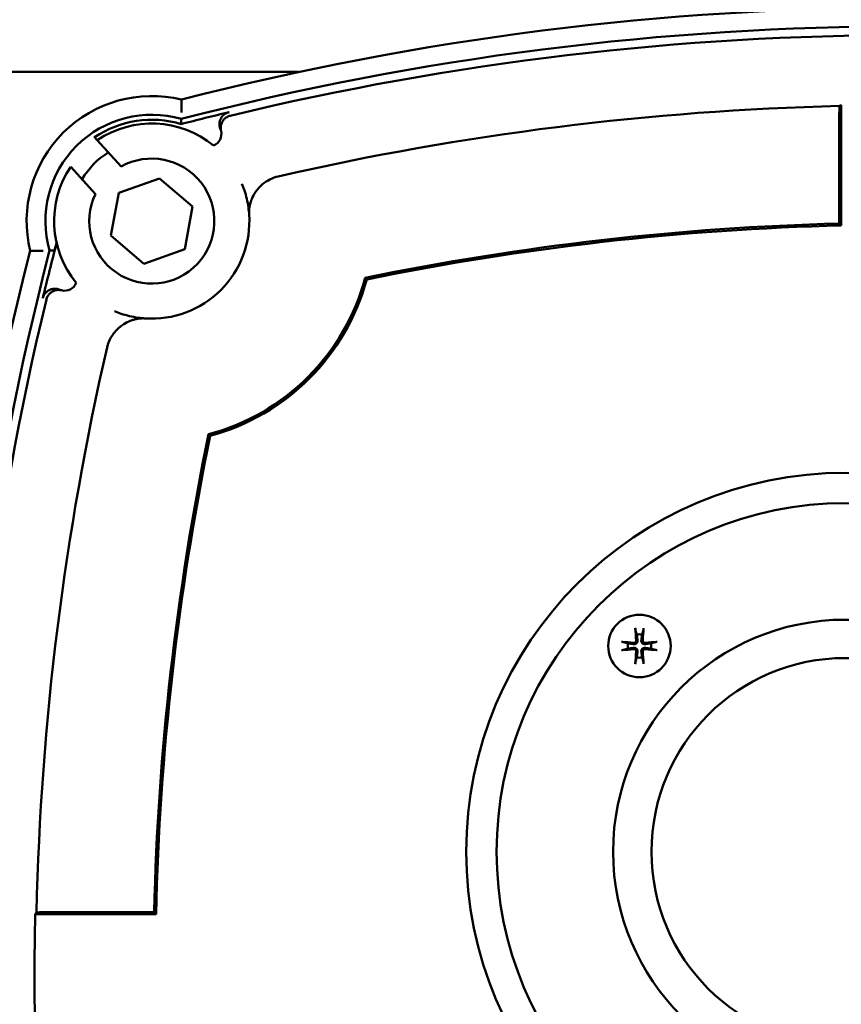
# Model space of a CAD drawing. Header units: millimetres. Extents: x -4813 to 10023, y -389 to 1491.
# Tile 30 of 36: x 1212 to 1278, y 794 to 873. Entities that reach past the tile are written whole.
import ezdxf

# ---------------------------------------------------------------- set-up
doc = ezdxf.new("R2010")
doc.units = ezdxf.units.MM
doc.header["$LTSCALE"] = 4
doc.layers.add('Видимый контур (ГОСТ)', color=7, linetype='Continuous', lineweight=50)
doc.layers.add('Размер (ГОСТ)', color=7, linetype='Continuous', lineweight=25)
doc.styles.add('Обычный текст (ГОСТ)', font='GOST Common Italic.ttf')
doc.dimstyles.new('Обычный (ГОСТ)', dxfattribs={"dimscale": 4, "dimtxt": 3.5, "dimasz": 3.5, "dimexe": 1, "dimexo": 0, "dimgap": 0.5, "dimtad": 1, "dimtxsty": 'Обычный текст (ГОСТ)', "dimblk": 'Filled-1', "dimcen": 0.09, "dimdle": 15, "dimclrd": 256, "dimclre": 256, "dimclrt": 256, "dimazin": 2, "dimtfac": 0.714286, "dimtdec": 3, "dimtmove": 0, "dimatfit": 3, "dimfxl": 1, "dimtolj": 1, "dimlwd": 25, "dimlwe": 25, "dimarcsym": 0})

# ---------------------------------------------------------------- blocks, each defined once
blk = doc.blocks.new('Filled-1')
at = {"color": 0}
for p, q in [((0, 0), (-1, 0.1429)), ((-1, 0.1429), (-1, -0.1429)), ((-1, 0), (0, 0)), ((-1, -0.1429), (0, 0))]:
    blk.add_line(p, q, dxfattribs=at)
at = {"color": 0, "flags": 128}
blk.add_lwpolyline([(-1, -0.1429), (0, 0), (-1, 0.1429), (-1, -0.1429)], dxfattribs=at)
at = {"color": 0}
blk.add_solid([(-1, -0.1429), (0, 0), (-1, 0.1429), (-1, -0.1429)], dxfattribs=at)
blk = doc.blocks.new('*D12')
at = {"layer": 'Defpoints', "color": 0, "linetype": 'Continuous', "transparency": 16777216}
for p in [(1218.989, 977.846), (1223.932, 697.846), (1464.257, 697.846)]:
    blk.add_point(p, dxfattribs=at)
at = {"layer": 'Размер (ГОСТ)', "linetype": 'Continuous', "lineweight": 25, "transparency": 16777216}
for p, q in [((1218.989, 977.846), (1468.257, 977.846)), ((1464.257, 963.846), (1464.257, 711.846)), ((1223.932, 697.846), (1468.257, 697.846))]:
    blk.add_line(p, q, dxfattribs=at)
at = {"layer": 'Размер (ГОСТ)', "linetype": 'Continuous', "lineweight": 25, "transparency": 16777216, "xscale": 14, "yscale": 14, "zscale": 14}
for p, rotation in [((1464.257, 977.846), 90), ((1464.257, 697.846), 270)]:
    blk.add_blockref('Filled-1', p, dxfattribs=dict(at, rotation=rotation))
at = {"layer": 'Размер (ГОСТ)', "linetype": 'Continuous', "lineweight": 25, "transparency": 16777216, "insert": (1448.257, 822.977), "char_height": 14, "attachment_point": 1, "rotation": 90, "style": 'Обычный текст (ГОСТ)'}
blk.add_mtext('\\A1;280', dxfattribs=at)

msp = doc.modelspace()

# ---------------------------------------------------------------- linework, layer by layer
at = {"layer": 'Видимый контур (ГОСТ)'}
for p, q in [((1155.484, 868.446), (1234.43, 868.446)), ((1277.802, 865.827), (1277.802, 856.174)), ((1277.645, 865.066), (1277.645, 856.327)), ((1218.127, 863.224), (1218.104, 863.249)), ((1218.334, 862.995), (1218.127, 863.224)), ((1218.334, 862.995), (1220.243, 860.883)), ((1218.184, 858.688), (1216.212, 860.869)), ((1220.056, 858.772), (1223.321, 859.93)), ((1223.321, 859.93), (1225.956, 857.682)), ((1219.427, 855.365), (1220.056, 858.772)), ((1225.956, 857.682), (1225.327, 854.276)), ((1222.062, 853.117), (1219.427, 855.365)), ((1225.327, 854.276), (1222.062, 853.117)), ((1223.034, 801.095), (1213.38, 801.095)), ((1222.88, 801.252), (1214.141, 801.252))]:
    msp.add_line(p, q, dxfattribs=at)
for centre, radius in [((1278.12, 806.095), 30.299), ((1278.12, 806.095), 27.87), ((1261.67, 822.545), 2.5), ((1278.12, 806.095), 18.554), ((1278.12, 806.095), 15.489)]:
    msp.add_circle(centre, radius, dxfattribs=at)
for centre, radius, start, end in [((1283.12, 640.782), 232.812, 75.55894, 104.44106), ((1283.12, 640.782), 231.313, 75.4619, 104.5381), ((1283.12, 640.782), 230.614, 76.41796, 103.58204), ((1222.692, 856.524), 10, 76.295, 193.705), ((1283.12, 640.782), 225.012, 91.39106, 102.92192), ((1222.692, 856.524), 8.5, 73.85219, 196.14781), ((1222.692, 856.524), 8.107, 73.09837, 124.26471), ((1283.12, 640.782), 230.92, 103.58862, 104.56518), ((1222.692, 856.524), 7.802, 50.69555, 123.955), ((1227.259, 863.488), 1, 291.99796, 14.08834), ((1222.692, 856.524), 6.5, 122.30526, 149.04235), ((1222.692, 856.524), 5, 154.35456, 119.31692), ((1222.692, 856.524), 7.802, 146.15491, 219.30445), ((1222.692, 856.524), 7.802, 266.05022, 3.94978), ((1283.12, 640.782), 215.614, 91.45517, 101.606), ((1283.12, 640.782), 215.457, 91.41441, 101.58021), ((1438.433, 796.095), 230.92, 165.28146, 166.41138), ((1438.433, 796.095), 232.812, 165.55894, 194.44106), ((1438.433, 796.095), 231.313, 165.4619, 194.5381), ((1222.692, 856.524), 17.644, 284.89473, 345.10527), ((1215.728, 851.956), 1, 255.91166, 338.00204), ((1222.692, 856.524), 17.802, 285.20837, 344.79163), ((1438.433, 796.095), 230.614, 166.41796, 193.58204), ((1438.433, 796.095), 225.012, 167.07808, 178.69001), ((1438.433, 796.095), 215.614, 168.394, 178.62943), ((1438.433, 796.095), 215.457, 168.41979, 178.67025), ((1261.67, 822.545), 0.935, 76.76817, 103.23211), ((1261.67, 822.545), 0.935, 166.76817, 193.23211), ((1261.67, 822.545), 0.935, 346.76817, 13.23211), ((1261.67, 822.545), 0.935, 256.76817, 283.23211), ((1438.433, 796.095), 225.108, 178.72727, 181.27273)]:
    msp.add_arc(centre, radius, start, end, dxfattribs=at)
for centre, major_axis, ratio, start_param, end_param in [((1557.14, 640.782), (-411.239, 0), 0.745659, 5.459143, 5.459621), ((-1916.764, 103.511), (3144.995, 760.212), 0.017458, 0.000143, 0.002848), ((1975.704, 3995.979), (-760.212, -3144.995), 0.017458, 6.280337, 6.283042), ((1261.831, 822.56), (0.398, -4.369), 0.087156, 4.375857, 4.608059), ((1261.509, 822.56), (0.398, 4.369), 0.087156, 4.816719, 5.048921), ((1261.655, 822.384), (-4.369, 0.398), 0.087156, 4.816719, 5.048921), ((1261.685, 822.384), (-4.369, -0.398), 0.087156, 4.375857, 4.608059), ((1261.655, 822.707), (4.369, 0.398), 0.087156, 4.375857, 4.608059), ((1261.831, 822.531), (-0.398, -4.369), 0.087156, 4.816719, 5.048921), ((1261.509, 822.531), (-0.398, 4.369), 0.087156, 4.375857, 4.608059), ((1261.685, 822.707), (4.369, -0.398), 0.087156, 4.816719, 5.048921), ((1438.433, 522.329), (0, 410.858), 0.745659, 0.824603, 0.825081)]:
    msp.add_ellipse(centre, major_axis=major_axis, ratio=ratio, start_param=start_param, end_param=end_param, dxfattribs=at)
for points, knots in [([(1225.061, 865.206), (1225.061, 865.28), (1225.062, 865.354), (1225.062, 865.426), (1225.062, 865.497), (1225.062, 865.565), (1225.062, 865.631), (1225.063, 865.753), (1225.062, 865.864), (1225.062, 865.956), (1225.062, 866.046), (1225.061, 866.118), (1225.061, 866.166), (1225.061, 866.214), (1225.061, 866.239), (1225.061, 866.239)], [-0.3199097, -0.3199097, -0.3199097, -0.3199097, -0.2977492, -0.2977492, -0.2977492, -0.2761323, -0.2761323, -0.2761323, -0.2363176, -0.2363176, -0.2363176, -0.1977272, -0.1977272, -0.1977272, -0.1597195, -0.1597195, -0.1597195, -0.1597195]), ([(1277.645, 865.066), (1277.645, 865.19), (1277.646, 865.335), (1277.651, 865.544), (1277.654, 865.646), (1277.658, 865.728)], [0.44459987, 0.44459987, 0.44459987, 0.44459987, 0.48162499, 0.48162499, 0.51253599, 0.51253599, 0.51253599, 0.51253599]), ([(1228.18, 863.877), (1228.163, 863.917), (1228.149, 863.959), (1228.137, 864.001), (1228.125, 864.044), (1228.117, 864.087), (1228.111, 864.131), (1228.105, 864.172), (1228.102, 864.214), (1228.102, 864.256), (1228.101, 864.291), (1228.103, 864.326), (1228.106, 864.361), (1228.11, 864.405), (1228.117, 864.449), (1228.128, 864.492), (1228.138, 864.535), (1228.15, 864.577), (1228.166, 864.619), (1228.168, 864.625), (1228.171, 864.631), (1228.173, 864.637), (1228.189, 864.678), (1228.209, 864.718), (1228.23, 864.757), (1228.243, 864.779), (1228.256, 864.801), (1228.271, 864.823), (1228.296, 864.859), (1228.323, 864.895), (1228.353, 864.928), (1228.363, 864.939), (1228.373, 864.95), (1228.383, 864.961), (1228.414, 864.993), (1228.447, 865.023), (1228.482, 865.05), (1228.517, 865.078), (1228.554, 865.103), (1228.592, 865.126), (1228.596, 865.128), (1228.601, 865.131), (1228.605, 865.133), (1228.644, 865.156), (1228.684, 865.175), (1228.725, 865.192), (1228.766, 865.209), (1228.807, 865.223), (1228.849, 865.234), (1228.855, 865.235), (1228.861, 865.237), (1228.866, 865.238)], [0, 0, 0, 0, 0.013227, 0.013227, 0.013227, 0.0265971, 0.0265971, 0.0265971, 0.0391179, 0.0391179, 0.0391179, 0.0496635, 0.0496635, 0.0496635, 0.0630021, 0.0630021, 0.0630021, 0.0763176, 0.0763176, 0.0763176, 0.0782233, 0.0782233, 0.0782233, 0.0915966, 0.0915966, 0.0915966, 0.0993611, 0.0993611, 0.0993611, 0.1127734, 0.1127734, 0.1127734, 0.1173021, 0.1173021, 0.1173021, 0.1306407, 0.1306407, 0.1306407, 0.1440156, 0.1440156, 0.1440156, 0.145553, 0.145553, 0.145553, 0.1589521, 0.1589521, 0.1589521, 0.1720823, 0.1720823, 0.1720823, 0.1738043, 0.1738043, 0.1738043, 0.1738043]), ([(1228.229, 863.731), (1228.218, 863.774), (1228.21, 863.817), (1228.205, 863.861), (1228.2, 863.905), (1228.198, 863.949), (1228.199, 863.994), (1228.2, 864.035), (1228.203, 864.077), (1228.209, 864.118), (1228.212, 864.138), (1228.216, 864.158), (1228.22, 864.178), (1228.229, 864.222), (1228.241, 864.264), (1228.255, 864.306), (1228.27, 864.348), (1228.287, 864.388), (1228.307, 864.428), (1228.317, 864.447), (1228.327, 864.465), (1228.338, 864.483), (1228.359, 864.519), (1228.382, 864.553), (1228.407, 864.585), (1228.434, 864.62), (1228.463, 864.654), (1228.495, 864.685), (1228.526, 864.716), (1228.56, 864.745), (1228.595, 864.772), (1228.631, 864.799), (1228.668, 864.823), (1228.707, 864.845), (1228.728, 864.857), (1228.749, 864.868), (1228.771, 864.878), (1228.81, 864.897), (1228.852, 864.914), (1228.894, 864.927), (1228.917, 864.935), (1228.94, 864.941), (1228.964, 864.947)], [0, 0, 0, 0, 0.0132396, 0.0132396, 0.0132396, 0.0265969, 0.0265969, 0.0265969, 0.039117, 0.039117, 0.039117, 0.0452696, 0.0452696, 0.0452696, 0.0585896, 0.0585896, 0.0585896, 0.0718987, 0.0718987, 0.0718987, 0.0782218, 0.0782218, 0.0782218, 0.090561, 0.090561, 0.090561, 0.1039674, 0.1039674, 0.1039674, 0.1173003, 0.1173003, 0.1173003, 0.1306784, 0.1306784, 0.1306784, 0.1378586, 0.1378586, 0.1378586, 0.1511318, 0.1511318, 0.1511318, 0.1584169, 0.1584169, 0.1584169, 0.1584169]), ([(1231.172, 859.086), (1231.282, 859.218), (1231.407, 859.346), (1231.73, 859.619), (1231.928, 859.75), (1232.357, 859.966), (1232.573, 860.043), (1232.803, 860.096)], [0.098128, 0.098128, 0.098128, 0.098128, 0.1410481, 0.1410481, 0.1959257, 0.1959257, 0.2527582, 0.2527582, 0.2527582, 0.2527582]), ([(1229.902, 859.502), (1229.976, 859.323), (1230.043, 859.143), (1230.173, 858.746), (1230.234, 858.53), (1230.286, 858.311), (1230.339, 858.084), (1230.382, 857.854), (1230.442, 857.436), (1230.462, 857.249), (1230.475, 857.061)], [-10.511119, -10.511119, -10.511119, -10.511119, -8.239527, -8.239527, -5.567457, -5.567457, -5.567457, -2.783729, -2.783729, -0.565007, -0.565007, -0.565007, -0.565007]), ([(1230.514, 857.693), (1230.514, 857.696), (1230.516, 857.702), (1230.52, 857.723), (1230.523, 857.742), (1230.536, 857.801), (1230.547, 857.851), (1230.585, 858), (1230.625, 858.131), (1230.763, 858.472), (1230.873, 858.68), (1231.063, 858.951), (1231.117, 859.021), (1231.172, 859.086)], [0.0000001, 0.0000001, 0.0000001, 0.0000001, 0.0071533, 0.0071533, 0.0189409, 0.0189409, 0.0404596, 0.0404596, 0.0831571, 0.0831571, 0.1401271, 0.1401271, 0.1615687, 0.1615687, 0.1615687, 0.1615687]), ([(1231.172, 859.086), (1231.19, 859.075), (1231.209, 859.065), (1231.23, 859.053), (1231.231, 859.052), (1231.233, 859.051)], [0.172176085, 0.172176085, 0.172176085, 0.172176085, 0.177758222, 0.177758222, 0.178321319, 0.178321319, 0.178321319, 0.178321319]), ([(1230.475, 857.061), (1230.474, 857.076), (1230.473, 857.091), (1230.471, 857.123), (1230.47, 857.139), (1230.469, 857.181), (1230.468, 857.205), (1230.467, 857.275), (1230.469, 857.319), (1230.476, 857.493), (1230.494, 857.606), (1230.514, 857.693)], [0, 0, 0, 0, 0.0045579, 0.0045579, 0.0103664, 0.0103664, 0.0211027, 0.0211027, 0.0488212, 0.0488212, 0.1578093, 0.1578093, 0.1578093, 0.1578093]), ([(1215.087, 854.783), (1215.039, 854.61), (1215, 854.476), (1214.951, 854.311), (1214.933, 854.252), (1214.91, 854.185), (1214.903, 854.168), (1214.9, 854.166), (1214.9, 854.166), (1214.9, 854.166)], [0.7213062, 0.7213062, 0.7213062, 0.7213062, 0.76212863, 0.76212863, 0.78978274, 0.78978274, 0.80978742, 0.80978742, 0.81078712, 0.81078712, 0.81078712, 0.81078712]), ([(1214.009, 854.154), (1213.935, 854.154), (1213.861, 854.154), (1213.789, 854.153), (1213.719, 854.153), (1213.65, 854.153), (1213.584, 854.153), (1213.462, 854.153), (1213.352, 854.153), (1213.259, 854.153), (1213.169, 854.153), (1213.098, 854.154), (1213.049, 854.154), (1213.001, 854.154), (1212.976, 854.154), (1212.976, 854.154)], [-0.3199178, -0.3199178, -0.3199178, -0.3199178, -0.2977632, -0.2977632, -0.2977632, -0.2761457, -0.2761457, -0.2761457, -0.236328, -0.236328, -0.236328, -0.1977357, -0.1977357, -0.1977357, -0.1597275, -0.1597275, -0.1597275, -0.1597275]), ([(1213.977, 850.349), (1213.988, 850.392), (1214.001, 850.433), (1214.017, 850.474), (1214.033, 850.515), (1214.052, 850.556), (1214.073, 850.595), (1214.093, 850.631), (1214.116, 850.666), (1214.14, 850.7), (1214.166, 850.736), (1214.195, 850.77), (1214.225, 850.803), (1214.256, 850.835), (1214.288, 850.865), (1214.322, 850.892), (1214.345, 850.911), (1214.368, 850.928), (1214.393, 850.944), (1214.402, 850.951), (1214.412, 850.957), (1214.422, 850.964), (1214.46, 850.987), (1214.499, 851.007), (1214.539, 851.025), (1214.579, 851.044), (1214.621, 851.059), (1214.663, 851.072), (1214.703, 851.084), (1214.744, 851.093), (1214.785, 851.1), (1214.808, 851.104), (1214.831, 851.107), (1214.854, 851.109), (1214.899, 851.113), (1214.943, 851.115), (1214.987, 851.113), (1215.014, 851.112), (1215.04, 851.11), (1215.066, 851.107), (1215.11, 851.102), (1215.154, 851.094), (1215.197, 851.083), (1215.24, 851.072), (1215.282, 851.058), (1215.323, 851.042), (1215.328, 851.04), (1215.333, 851.037), (1215.339, 851.035)], [0, 0, 0, 0, 0.0131232, 0.0131232, 0.0131232, 0.0265561, 0.0265561, 0.0265561, 0.0390419, 0.0390419, 0.0390419, 0.0524591, 0.0524591, 0.0524591, 0.065738, 0.065738, 0.065738, 0.0745366, 0.0745366, 0.0745366, 0.0780855, 0.0780855, 0.0780855, 0.0913044, 0.0913044, 0.0913044, 0.1046633, 0.1046633, 0.1046633, 0.1171486, 0.1171486, 0.1171486, 0.1241958, 0.1241958, 0.1241958, 0.1375473, 0.1375473, 0.1375473, 0.1454765, 0.1454765, 0.1454765, 0.1588304, 0.1588304, 0.1588304, 0.1720568, 0.1720568, 0.1720568, 0.1738002, 0.1738002, 0.1738002, 0.1738002]), ([(1214.268, 850.252), (1214.278, 850.294), (1214.292, 850.336), (1214.307, 850.377), (1214.324, 850.418), (1214.342, 850.458), (1214.364, 850.497), (1214.384, 850.534), (1214.406, 850.569), (1214.431, 850.602), (1214.457, 850.639), (1214.485, 850.673), (1214.516, 850.705), (1214.546, 850.737), (1214.578, 850.767), (1214.613, 850.795), (1214.618, 850.8), (1214.624, 850.804), (1214.63, 850.809), (1214.657, 850.829), (1214.684, 850.848), (1214.713, 850.866), (1214.751, 850.89), (1214.79, 850.91), (1214.83, 850.928), (1214.87, 850.946), (1214.912, 850.962), (1214.954, 850.975), (1214.982, 850.983), (1215.009, 850.99), (1215.037, 850.995), (1215.05, 850.998), (1215.062, 851.001), (1215.075, 851.003), (1215.119, 851.01), (1215.163, 851.014), (1215.208, 851.016), (1215.232, 851.017), (1215.256, 851.017), (1215.281, 851.016), (1215.325, 851.014), (1215.369, 851.009), (1215.413, 851.002), (1215.437, 850.997), (1215.46, 850.992), (1215.484, 850.986)], [0, 0, 0, 0, 0.0131508, 0.0131508, 0.0131508, 0.0265704, 0.0265704, 0.0265704, 0.039041, 0.039041, 0.039041, 0.0524386, 0.0524386, 0.0524386, 0.0657509, 0.0657509, 0.0657509, 0.0679492, 0.0679492, 0.0679492, 0.078091, 0.078091, 0.078091, 0.0913637, 0.0913637, 0.0913637, 0.1047023, 0.1047023, 0.1047023, 0.1132354, 0.1132354, 0.1132354, 0.1171636, 0.1171636, 0.1171636, 0.1304983, 0.1304983, 0.1304983, 0.1377897, 0.1377897, 0.1377897, 0.1510989, 0.1510989, 0.1510989, 0.158413, 0.158413, 0.158413, 0.158413]), ([(1222.154, 848.741), (1221.966, 848.754), (1221.779, 848.773), (1221.361, 848.833), (1221.131, 848.876), (1220.904, 848.93), (1220.685, 848.981), (1220.469, 849.042), (1220.073, 849.172), (1219.892, 849.239), (1219.713, 849.313)], [-10.346589, -10.346589, -10.346589, -10.346589, -8.127868, -8.127868, -5.344139, -5.344139, -5.344139, -2.67207, -2.67207, -0.400477, -0.400477, -0.400477, -0.400477]), ([(1219.119, 846.413), (1219.196, 846.748), (1219.321, 847.016), (1219.603, 847.513), (1219.83, 847.786), (1220.105, 848.023), (1220.117, 848.033), (1220.129, 848.043)], [0, 0, 0, 0, 0.1033348, 0.1033348, 0.269847, 0.269847, 0.277283, 0.277283, 0.277283, 0.277283]), ([(1220.129, 848.043), (1220.238, 848.134), (1220.352, 848.217), (1220.637, 848.397), (1220.814, 848.483), (1221.072, 848.584), (1221.165, 848.614), (1221.297, 848.651), (1221.345, 848.663), (1221.411, 848.679), (1221.435, 848.684), (1221.468, 848.691), (1221.479, 848.693), (1221.505, 848.698), (1221.517, 848.7), (1221.522, 848.701)], [0.165149, 0.165149, 0.165149, 0.165149, 0.2075632, 0.2075632, 0.2701093, 0.2701093, 0.3052809, 0.3052809, 0.3252256, 0.3252256, 0.3369665, 0.3369665, 0.3441747, 0.3441747, 0.3556374, 0.3556374, 0.3556374, 0.3556374]), ([(1220.164, 847.982), (1220.163, 847.984), (1220.162, 847.986), (1220.15, 848.006), (1220.14, 848.025), (1220.129, 848.043)], [-0.00065039, -0.00065039, -0.00065039, -0.00065039, 0, 0, 0.006447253, 0.006447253, 0.006447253, 0.006447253]), ([(1221.522, 848.701), (1221.595, 848.718), (1221.695, 848.735), (1221.867, 848.746), (1221.922, 848.748), (1222.008, 848.747), (1222.036, 848.747), (1222.081, 848.745), (1222.095, 848.744), (1222.125, 848.743), (1222.139, 848.742), (1222.154, 848.741)], [0.0004651, 0.0004651, 0.0004651, 0.0004651, 0.1573057, 0.1573057, 0.215166, 0.215166, 0.2377506, 0.2377506, 0.2470092, 0.2470092, 0.255346, 0.255346, 0.255346, 0.255346]), ([(1261.362, 823.798), (1261.36, 823.805), (1261.358, 823.814), (1261.354, 823.836), (1261.352, 823.853), (1261.348, 823.885), (1261.345, 823.906), (1261.342, 823.938), (1261.341, 823.955), (1261.34, 823.97)], [0.0478659, 0.0478659, 0.0478659, 0.0478659, 0.05208337, 0.05208337, 0.05727876, 0.05727876, 0.06252381, 0.06252381, 0.06703089, 0.06703089, 0.06703089, 0.06703089]), ([(1261.999, 823.97), (1261.999, 823.955), (1261.997, 823.938), (1261.994, 823.906), (1261.992, 823.885), (1261.988, 823.853), (1261.985, 823.836), (1261.981, 823.814), (1261.979, 823.805), (1261.978, 823.798)], [0.01643552, 0.01643552, 0.01643552, 0.01643552, 0.02094259, 0.02094259, 0.02618765, 0.02618765, 0.03138303, 0.03138303, 0.0356005, 0.0356005, 0.0356005, 0.0356005]), ([(1260.245, 822.875), (1260.26, 822.874), (1260.277, 822.873), (1260.31, 822.87), (1260.33, 822.868), (1260.362, 822.863), (1260.379, 822.861), (1260.401, 822.857), (1260.41, 822.855), (1260.417, 822.853)], [0.01643552, 0.01643552, 0.01643552, 0.01643552, 0.02094259, 0.02094259, 0.02618765, 0.02618765, 0.03138303, 0.03138303, 0.0356005, 0.0356005, 0.0356005, 0.0356005]), ([(1261.52, 822.99), (1261.525, 822.956), (1261.522, 822.92), (1261.509, 822.867), (1261.5, 822.845), (1261.477, 822.804), (1261.463, 822.785), (1261.431, 822.753), (1261.411, 822.738), (1261.37, 822.715), (1261.348, 822.706), (1261.296, 822.693), (1261.259, 822.691), (1261.225, 822.695)], [0.1157055, 0.1157055, 0.1157055, 0.1157055, 0.1265746, 0.1265746, 0.13336881, 0.13336881, 0.14016301, 0.14016301, 0.14695722, 0.14695722, 0.15375143, 0.15375143, 0.16462053, 0.16462053, 0.16462053, 0.16462053]), ([(1261.411, 822.981), (1261.413, 822.96), (1261.41, 822.938), (1261.397, 822.897), (1261.387, 822.878), (1261.36, 822.847), (1261.343, 822.833), (1261.305, 822.813), (1261.284, 822.807), (1261.255, 822.804), (1261.245, 822.803), (1261.235, 822.804)], [0, 0, 0, 0, 0.00610592, 0.00610592, 0.01221184, 0.01221184, 0.01830671, 0.01830671, 0.02440159, 0.02440159, 0.02728319, 0.02728319, 0.02728319, 0.02728319]), ([(1262.115, 822.695), (1262.081, 822.691), (1262.044, 822.693), (1261.991, 822.706), (1261.97, 822.715), (1261.929, 822.738), (1261.909, 822.753), (1261.877, 822.785), (1261.862, 822.804), (1261.839, 822.845), (1261.831, 822.867), (1261.817, 822.92), (1261.815, 822.956), (1261.82, 822.99)], [0.1157055, 0.1157055, 0.1157055, 0.1157055, 0.1265746, 0.1265746, 0.13336881, 0.13336881, 0.14016301, 0.14016301, 0.14695722, 0.14695722, 0.15375143, 0.15375143, 0.16462053, 0.16462053, 0.16462053, 0.16462053]), ([(1262.105, 822.804), (1262.085, 822.803), (1262.063, 822.805), (1262.022, 822.818), (1262.003, 822.829), (1261.971, 822.855), (1261.957, 822.872), (1261.937, 822.91), (1261.931, 822.931), (1261.928, 822.961), (1261.928, 822.971), (1261.929, 822.981)], [0, 0, 0, 0, 0.00610592, 0.00610592, 0.01221184, 0.01221184, 0.01830671, 0.01830671, 0.02440159, 0.02440159, 0.02728319, 0.02728319, 0.02728319, 0.02728319]), ([(1262.923, 822.853), (1262.929, 822.855), (1262.939, 822.857), (1262.961, 822.861), (1262.978, 822.863), (1263.01, 822.868), (1263.03, 822.87), (1263.062, 822.873), (1263.08, 822.874), (1263.094, 822.875)], [0.0478659, 0.0478659, 0.0478659, 0.0478659, 0.05208337, 0.05208337, 0.05727876, 0.05727876, 0.06252381, 0.06252381, 0.06703089, 0.06703089, 0.06703089, 0.06703089]), ([(1260.417, 822.238), (1260.41, 822.236), (1260.401, 822.234), (1260.379, 822.23), (1260.362, 822.227), (1260.33, 822.223), (1260.31, 822.221), (1260.277, 822.218), (1260.26, 822.217), (1260.245, 822.216)], [0.0478659, 0.0478659, 0.0478659, 0.0478659, 0.05208337, 0.05208337, 0.05727876, 0.05727876, 0.06252381, 0.06252381, 0.06703089, 0.06703089, 0.06703089, 0.06703089]), ([(1261.225, 822.395), (1261.259, 822.4), (1261.296, 822.398), (1261.348, 822.384), (1261.37, 822.376), (1261.411, 822.353), (1261.431, 822.338), (1261.463, 822.306), (1261.477, 822.287), (1261.5, 822.246), (1261.509, 822.224), (1261.522, 822.171), (1261.525, 822.134), (1261.52, 822.1)], [0.1157055, 0.1157055, 0.1157055, 0.1157055, 0.1265746, 0.1265746, 0.13336881, 0.13336881, 0.14016301, 0.14016301, 0.14695722, 0.14695722, 0.15375143, 0.15375143, 0.16462053, 0.16462053, 0.16462053, 0.16462053]), ([(1261.235, 822.286), (1261.255, 822.288), (1261.277, 822.286), (1261.318, 822.273), (1261.337, 822.262), (1261.368, 822.236), (1261.382, 822.219), (1261.403, 822.181), (1261.409, 822.16), (1261.412, 822.13), (1261.412, 822.12), (1261.411, 822.11)], [0, 0, 0, 0, 0.00610858, 0.00610858, 0.01221716, 0.01221716, 0.01830937, 0.01830937, 0.02440159, 0.02440159, 0.02728313, 0.02728313, 0.02728313, 0.02728313]), ([(1261.82, 822.1), (1261.815, 822.134), (1261.817, 822.171), (1261.831, 822.224), (1261.839, 822.246), (1261.862, 822.287), (1261.877, 822.306), (1261.909, 822.338), (1261.929, 822.353), (1261.97, 822.376), (1261.991, 822.384), (1262.044, 822.398), (1262.081, 822.4), (1262.115, 822.395)], [0.1157055, 0.1157055, 0.1157055, 0.1157055, 0.1265746, 0.1265746, 0.13336881, 0.13336881, 0.14016301, 0.14016301, 0.14695722, 0.14695722, 0.15375143, 0.15375143, 0.16462053, 0.16462053, 0.16462053, 0.16462053]), ([(1261.929, 822.11), (1261.927, 822.13), (1261.929, 822.152), (1261.942, 822.193), (1261.953, 822.213), (1261.979, 822.244), (1261.996, 822.258), (1262.034, 822.278), (1262.055, 822.284), (1262.085, 822.287), (1262.095, 822.287), (1262.105, 822.286)], [0, 0, 0, 0, 0.00610592, 0.00610592, 0.01221184, 0.01221184, 0.01830671, 0.01830671, 0.02440159, 0.02440159, 0.02728319, 0.02728319, 0.02728319, 0.02728319]), ([(1263.094, 822.216), (1263.08, 822.217), (1263.062, 822.218), (1263.03, 822.221), (1263.01, 822.223), (1262.978, 822.227), (1262.961, 822.23), (1262.939, 822.234), (1262.929, 822.236), (1262.923, 822.238)], [0.01643552, 0.01643552, 0.01643552, 0.01643552, 0.02094259, 0.02094259, 0.02618765, 0.02618765, 0.03138303, 0.03138303, 0.0356005, 0.0356005, 0.0356005, 0.0356005]), ([(1261.34, 821.121), (1261.341, 821.136), (1261.342, 821.153), (1261.345, 821.185), (1261.348, 821.206), (1261.352, 821.238), (1261.354, 821.255), (1261.358, 821.276), (1261.36, 821.286), (1261.362, 821.292)], [0.01643552, 0.01643552, 0.01643552, 0.01643552, 0.02094259, 0.02094259, 0.02618765, 0.02618765, 0.03138303, 0.03138303, 0.0356005, 0.0356005, 0.0356005, 0.0356005]), ([(1261.978, 821.292), (1261.979, 821.286), (1261.981, 821.276), (1261.985, 821.255), (1261.988, 821.238), (1261.992, 821.206), (1261.994, 821.185), (1261.997, 821.153), (1261.999, 821.136), (1261.999, 821.121)], [0.0478659, 0.0478659, 0.0478659, 0.0478659, 0.05208337, 0.05208337, 0.05727876, 0.05727876, 0.06252381, 0.06252381, 0.06703089, 0.06703089, 0.06703089, 0.06703089]), ([(1213.48, 801.239), (1213.562, 801.243), (1213.663, 801.246), (1213.873, 801.25), (1214.018, 801.252), (1214.141, 801.252)], [0.0803398, 0.0803398, 0.0803398, 0.0803398, 0.11124921, 0.11124921, 0.14827254, 0.14827254, 0.14827254, 0.14827254])]:
    msp.add_open_spline(points, degree=3, knots=knots, dxfattribs=at)
for points in [[(1225.056, 864.688), (1225.054, 864.554), (1225.051, 864.417), (1225.049, 864.281)], [(1214.527, 854.16), (1214.649, 854.161), (1214.775, 854.164), (1214.9, 854.166)], [(1239.87, 851.854), (1239.828, 851.899), (1239.785, 851.944), (1239.743, 851.988)], [(1227.361, 839.346), (1227.317, 839.388), (1227.272, 839.43), (1227.227, 839.472)]]:
    msp.add_open_spline(points, degree=3, dxfattribs=at)
for points, weights in [([(1277.802, 856.174), (1277.724, 856.251), (1277.645, 856.327)], [0.999999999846, 0.999999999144, 0.999999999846]), ([(1261.362, 823.798), (1261.416, 823.6), (1261.456, 823.456)], [1.00329461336, 1.01453007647, 1]), ([(1261.884, 823.456), (1261.923, 823.6), (1261.978, 823.798)], [1, 1.01453008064, 1.00329461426]), ([(1260.76, 822.759), (1260.615, 822.799), (1260.417, 822.853)], [1, 1.01453007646, 1.00329461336]), ([(1261.456, 823.456), (1261.499, 823.146), (1261.52, 822.99)], [1, 1.44094764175, 1.84165152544]), ([(1261.82, 822.99), (1261.841, 823.146), (1261.884, 823.456)], [1.84165152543, 1.44094764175, 1]), ([(1262.923, 822.853), (1262.724, 822.799), (1262.58, 822.759)], [1.00329461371, 1.01453007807, 1]), ([(1260.417, 822.238), (1260.615, 822.292), (1260.76, 822.331)], [1.00329461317, 1.01453007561, 1]), ([(1261.225, 822.695), (1261.07, 822.717), (1260.76, 822.759)], [1.84165152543, 1.44094764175, 1]), ([(1260.76, 822.331), (1261.07, 822.374), (1261.225, 822.395)], [1, 1.44094764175, 1.84165152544]), ([(1261.52, 822.1), (1261.499, 821.945), (1261.456, 821.635)], [1.84165152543, 1.44094764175, 1]), ([(1261.884, 821.635), (1261.841, 821.945), (1261.82, 822.1)], [1, 1.44094764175, 1.84165152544]), ([(1262.58, 822.759), (1262.27, 822.717), (1262.115, 822.695)], [1, 1.44094764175, 1.84165152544]), ([(1262.115, 822.395), (1262.27, 822.374), (1262.58, 822.331)], [1.84165152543, 1.44094764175, 1]), ([(1262.58, 822.331), (1262.724, 822.292), (1262.923, 822.238)], [1, 1.014530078, 1.00329461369]), ([(1261.456, 821.635), (1261.416, 821.491), (1261.362, 821.292)], [1, 1.01453007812, 1.00329461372]), ([(1261.978, 821.292), (1261.923, 821.491), (1261.884, 821.635)], [1.00329461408, 1.01453007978, 1]), ([(1223.034, 801.095), (1222.957, 801.173), (1222.88, 801.252)], [0.999999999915, 0.999999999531, 0.999999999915])]:
    msp.add_rational_spline(points, weights, degree=2, dxfattribs=at)

# ---------------------------------------------------------------- dimensions: what is measured, and where the dimension line sits
at = {"layer": 'Размер (ГОСТ)', "linetype": 'Continuous', "lineweight": 25}
dim = msp.add_linear_dim(base=(1464.257, 697.846), p1=(1218.989, 977.846), p2=(1223.932, 697.846), angle=90, dimstyle='Обычный (ГОСТ)', override={"dimgap": 0.5, "dimdec": 2, "dimtol": 0, "dimlim": 0, "dimtp": 0, "dimtm": 0, "dimtdec": 3, "dimtofl": 0, "dimatfit": 1}, dxfattribs=at)
dim.commit()
dim.dimension.update_dxf_attribs({"geometry": '*D12', "text_midpoint": (1464.257, 837.846), "dimtype": 160})

doc.saveas('drawing.dxf')
